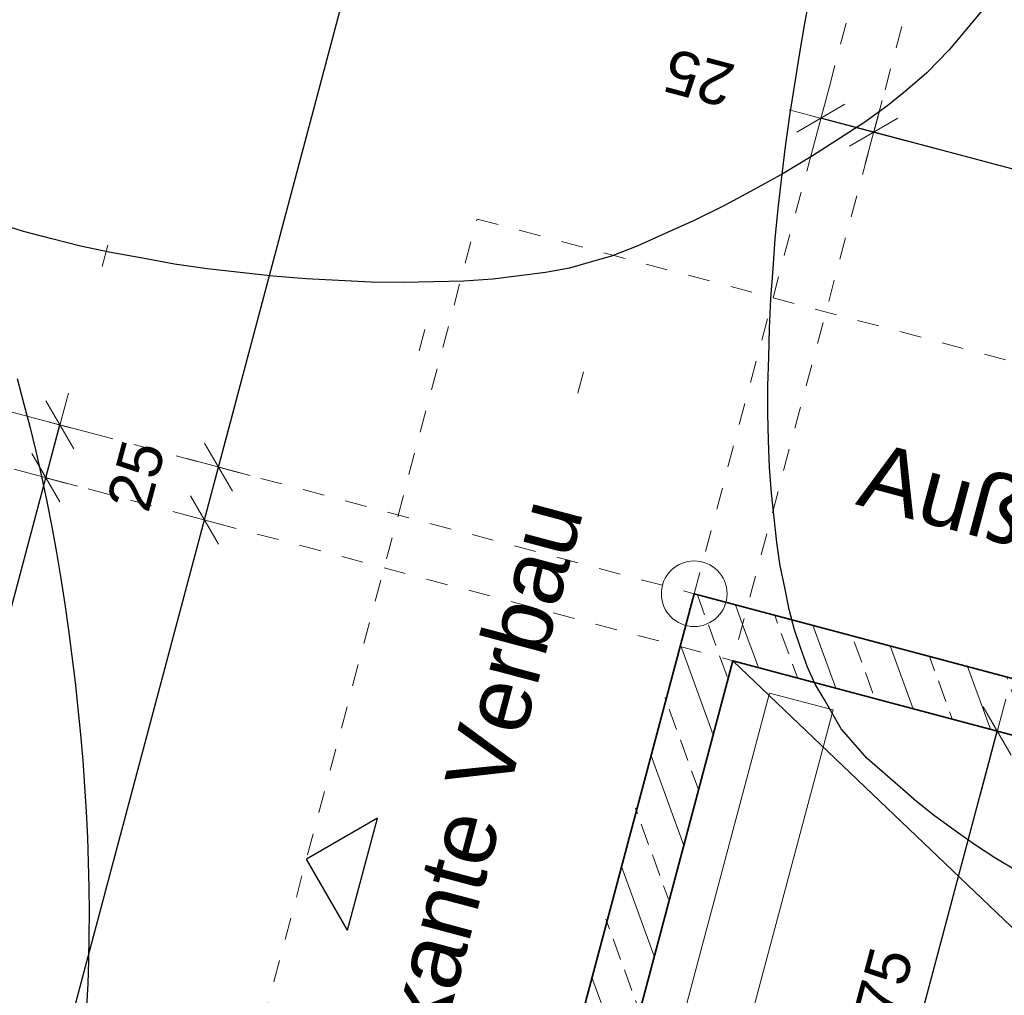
# Model space of a CAD drawing. Header units: metres. Extents: x 4462557 to 4462755, y 5328146 to 5328388.
# Tile 129 of 149: x 4462638.99 to 4462643.49, y 5328324.44 to 5328328.9. Entities that reach past the tile are written whole.
import ezdxf

# ---------------------------------------------------------------- set-up
doc = ezdxf.new("R2010")
doc.units = ezdxf.units.M
doc.header["$PDMODE"] = 65
for name, pattern in [('AUSGEZOGEN', [0]), ('PUNKT2_S9', [0.1, 0, -0.1]), ('VERDECKT2_S2', [0.15000000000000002, 0.1, -0.05])]:
    doc.linetypes.add(name, pattern=pattern)
doc.layers.add('B31_BEWLIN', color=3, linetype='AUSGEZOGEN')
for name, color, linetype, lineweight in [('Maßlinie_Allgemein', 7, 'AUSGEZOGEN', 13), ('Schraffur', 7, 'AUSGEZOGEN', 158), ('Standard', 7, 'AUSGEZOGEN', 13)]:
    doc.layers.add(name, color=color, linetype=linetype, lineweight=lineweight)
doc.styles.add('ARIAL', font='ARIAL.TTF')
doc.dimstyles.new('_DIMSTYLE_10', dxfattribs={"dimtxt": 0.2, "dimasz": 0.3, "dimexe": 0, "dimexo": 1e-06, "dimgap": 0.1, "dimtad": 2, "dimdec": 3, "dimrnd": 0.005, "dimzin": 4, "dimdsep": 46, "dimtxsty": 'ARIAL', "dimblk1": 'ALL_ML_STRICH', "dimblk2": 'ALL_ML_STRICH', "dimsah": 1, "dimcen": 0, "dimse1": 1, "dimse2": 1, "dimclrd": 7, "dimclre": 7, "dimclrt": 7, "dimadec": 0, "dimazin": 0, "dimtfac": 1, "dimtdec": 0, "dimtix": 1, "dimtmove": 2, "dimatfit": 3, "dimfxl": 0, "dimtzin": 0, "dimlwd": 0, "dimlwe": 13, "dimarcsym": 0})
doc.dimstyles.new('_DIMSTYLE_11', dxfattribs={"dimtxt": 0.2, "dimasz": 0.3, "dimexe": 0, "dimexo": 1e-06, "dimgap": 0.1, "dimtad": 2, "dimdec": 1, "dimlfac": 100, "dimrnd": 0.5, "dimzin": 4, "dimdsep": 46, "dimtxsty": 'ARIAL', "dimblk1": 'ALL_ML_STRICH', "dimblk2": 'ALL_ML_STRICH', "dimsah": 1, "dimcen": 0, "dimse1": 1, "dimse2": 1, "dimclrd": 7, "dimclre": 7, "dimclrt": 7, "dimadec": 0, "dimazin": 0, "dimtfac": 1, "dimtdec": 0, "dimtix": 1, "dimtmove": 2, "dimatfit": 3, "dimfxl": 0, "dimtvp": 1.2, "dimtzin": 0, "dimlwd": 0, "dimlwe": 13, "dimarcsym": 0})
doc.dimstyles.new('_DIMSTYLE_13', dxfattribs={"dimtxt": 0.2, "dimasz": 0.3, "dimexe": 0, "dimexo": 0, "dimgap": 0.1, "dimtad": 2, "dimdec": 1, "dimlfac": 100, "dimrnd": 0.5, "dimzin": 4, "dimdsep": 46, "dimtxsty": 'ARIAL', "dimblk1": 'ALL_ML_STRICH', "dimblk2": 'ALL_ML_STRICH', "dimsah": 1, "dimcen": 0, "dimclrd": 7, "dimclre": 7, "dimclrt": 7, "dimadec": 0, "dimazin": 0, "dimtfac": 1, "dimtdec": 0, "dimtix": 1, "dimtmove": 2, "dimatfit": 3, "dimfxl": 0, "dimtvp": 1.2, "dimtzin": 0, "dimlwd": 0, "dimlwe": 13, "dimarcsym": 0})
doc.dimstyles.new('_DIMSTYLE_18', dxfattribs={"dimtxt": 0.2, "dimasz": 0.3, "dimexe": 0, "dimexo": 0, "dimgap": 0.1, "dimtad": 2, "dimrnd": 0.01, "dimzin": 4, "dimdsep": 46, "dimtxsty": 'ARIAL', "dimblk1": 'ALL_ML_STRICH', "dimblk2": 'ALL_ML_STRICH', "dimsah": 1, "dimcen": 0, "dimclrd": 7, "dimclre": 7, "dimclrt": 7, "dimadec": 0, "dimazin": 0, "dimtfac": 1, "dimtdec": 0, "dimtix": 1, "dimtmove": 2, "dimatfit": 3, "dimfxl": 0, "dimtzin": 0, "dimlwd": 0, "dimlwe": 13, "dimarcsym": 0})
doc.dimstyles.new('_DIMSTYLE_19', dxfattribs={"dimtxt": 0.2, "dimasz": 0.3, "dimexe": 0, "dimexo": 0, "dimgap": 0.1, "dimtad": 2, "dimdec": 1, "dimlfac": 100, "dimrnd": 1, "dimzin": 4, "dimdsep": 46, "dimtxsty": 'ARIAL', "dimblk1": 'ALL_ML_STRICH', "dimblk2": 'ALL_ML_STRICH', "dimsah": 1, "dimcen": 0, "dimclrd": 7, "dimclre": 7, "dimclrt": 7, "dimadec": 0, "dimazin": 0, "dimtfac": 1, "dimtdec": 0, "dimtix": 1, "dimtmove": 2, "dimatfit": 3, "dimfxl": 0, "dimtvp": 1.2, "dimtzin": 0, "dimlwd": 0, "dimlwe": 13, "dimarcsym": 0})
doc.dimstyles.new('_DIMSTYLE_3', dxfattribs={"dimtxt": 0.2, "dimasz": 0.3, "dimexe": 0, "dimexo": 0, "dimgap": 0.1, "dimtad": 2, "dimrnd": 0.005, "dimzin": 4, "dimdsep": 46, "dimtxsty": 'ARIAL', "dimblk1": 'ALL_ML_STRICH', "dimblk2": 'ALL_ML_STRICH', "dimsah": 1, "dimcen": 0, "dimclrd": 7, "dimclre": 7, "dimclrt": 7, "dimadec": 0, "dimazin": 0, "dimtfac": 1, "dimtdec": 0, "dimtix": 1, "dimtmove": 2, "dimatfit": 3, "dimfxl": 0, "dimtzin": 0, "dimlwd": 0, "dimlwe": 13, "dimarcsym": 0})
doc.dimstyles.new('_DIMSTYLE_5', dxfattribs={"dimtxt": 0.2, "dimasz": 0.3, "dimexe": 0, "dimexo": 0, "dimgap": 0.1, "dimtad": 2, "dimdec": 3, "dimrnd": 0.005, "dimzin": 4, "dimdsep": 46, "dimtxsty": 'ARIAL', "dimblk1": 'ALL_ML_STRICH', "dimblk2": 'ALL_ML_STRICH', "dimsah": 1, "dimcen": 0, "dimclrd": 7, "dimclre": 7, "dimclrt": 7, "dimadec": 0, "dimazin": 0, "dimtfac": 1, "dimtdec": 0, "dimtix": 1, "dimtmove": 2, "dimatfit": 3, "dimfxl": 0, "dimtzin": 0, "dimlwd": 0, "dimlwe": 13, "dimarcsym": 0})
doc.dimstyles.new('_DIMSTYLE_7', dxfattribs={"dimtxt": 0.2, "dimasz": 0.3, "dimexe": 0, "dimexo": 1e-06, "dimgap": 0.1, "dimtad": 2, "dimrnd": 0.005, "dimzin": 4, "dimdsep": 46, "dimtxsty": 'ARIAL', "dimblk1": 'ALL_ML_STRICH', "dimblk2": 'ALL_ML_STRICH', "dimsah": 1, "dimcen": 0, "dimse1": 1, "dimse2": 1, "dimclrd": 7, "dimclre": 7, "dimclrt": 7, "dimadec": 0, "dimazin": 0, "dimtfac": 1, "dimtdec": 0, "dimtix": 1, "dimtmove": 2, "dimatfit": 3, "dimfxl": 0, "dimtzin": 0, "dimlwd": 0, "dimlwe": 13, "dimarcsym": 0})
doc.dimstyles.new('_DIMSTYLE_9', dxfattribs={"dimtxt": 0.2, "dimasz": 0.3, "dimexe": 0, "dimexo": 1e-06, "dimgap": 0.1, "dimtad": 2, "dimdec": 1, "dimlfac": 100, "dimrnd": 0.5, "dimzin": 4, "dimdsep": 46, "dimtxsty": 'ARIAL', "dimblk1": 'ALL_ML_STRICH', "dimblk2": 'ALL_ML_STRICH', "dimsah": 1, "dimcen": 0, "dimse1": 1, "dimse2": 1, "dimclrd": 7, "dimclre": 7, "dimclrt": 7, "dimadec": 0, "dimazin": 0, "dimtfac": 1, "dimtdec": 0, "dimtix": 1, "dimtmove": 2, "dimatfit": 3, "dimfxl": 0, "dimtvp": 1.2, "dimtzin": 0, "dimlwd": 0, "dimlwe": 13, "dimarcsym": 0})
pattern_1 = [(110, (0, 0), (-0.2819077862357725, -0.1026060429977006), []), (110, (-0.1409538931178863, -0.05130302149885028), (-0.2819077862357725, -0.1026060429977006), [0.1, -0.05])]

# ---------------------------------------------------------------- blocks, each defined once
blk = doc.blocks.new('ALL_ML_STRICH')
at = {"color": 0, "linetype": 'ByBlock', "lineweight": -2}
for p, q in [((0, -0.5), (0, 0.5)), ((-0.3, -0.3), (0.3, 0.3)), ((-1, 0), (0.5, 0))]:
    blk.add_line(p, q, dxfattribs=at)
blk = doc.blocks.new('*D99')
at = {"layer": 'DEFPOINTS', "color": 7, "linetype": 'AUSGEZOGEN', "lineweight": 13}
for p in [(4462642.244938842, 5328325.973740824), (4462632.953378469, 5328303.715284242), (4462636.093899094, 5328302.878845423)]:
    blk.add_point(p, dxfattribs=at)
at = {"layer": 'Maßlinie_Allgemein', "color": 7, "linetype": 'AUSGEZOGEN', "lineweight": -2}
blk.add_line((4462632.953378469, 5328303.715284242), (4462639.104418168, 5328326.810179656), dxfattribs=at)
at = {"layer": 'Maßlinie_Allgemein', "color": 7, "linetype": 'AUSGEZOGEN', "lineweight": 13, "xscale": 0.3, "yscale": 0.3, "zscale": 0.3}
for p, rotation in [((4462639.104418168, 5328326.810179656), 75.08618508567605), ((4462632.953378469, 5328303.715284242), 255.0861850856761)]:
    blk.add_blockref('ALL_ML_STRICH', p, dxfattribs=dict(at, rotation=rotation))
at = {"layer": 'Maßlinie_Allgemein', "color": 7, "linetype": 'AUSGEZOGEN', "lineweight": 13, "insert": (4462635.834033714, 5328315.321973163), "char_height": 0.2, "width": 1, "attachment_point": 5, "rotation": 75.08618508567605, "style": 'ARIAL'}
blk.add_mtext('\\A1;{\\A1;{23.90\\H0.132000;\\S^ ;}}', dxfattribs=at)
blk = doc.blocks.new('*D100')
at = {"layer": 'DEFPOINTS', "color": 7, "linetype": 'AUSGEZOGEN', "lineweight": 13}
for p in [(4462639.104418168, 5328326.810179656), (4462642.067701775, 5328326.279660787), (4462642.244938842, 5328325.973740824)]:
    blk.add_point(p, dxfattribs=at)
at = {"layer": 'Maßlinie_Allgemein', "color": 7, "linetype": 'AUSGEZOGEN', "lineweight": -2}
blk.add_line((4462639.104418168, 5328326.810179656), (4462639.168759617, 5328327.051758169), dxfattribs=at)
at = {"layer": 'Maßlinie_Allgemein', "color": 7, "linetype": 'AUSGEZOGEN', "lineweight": 13, "xscale": 0.3, "yscale": 0.3, "zscale": 0.3}
for p, rotation in [((4462639.168759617, 5328327.051758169), 75.08618508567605), ((4462639.104418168, 5328326.810179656), 255.0861850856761)]:
    blk.add_blockref('ALL_ML_STRICH', p, dxfattribs=dict(at, rotation=rotation))
at = {"layer": 'Maßlinie_Allgemein', "color": 7, "linetype": 'AUSGEZOGEN', "lineweight": 13, "insert": (4462638.792562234, 5328327.012459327), "char_height": 0.2, "width": 0.8, "attachment_point": 5, "rotation": 75.08618508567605, "style": 'ARIAL'}
blk.add_mtext('\\A1;{\\A1;{25\\H0.132000;\\S^ ;}}', dxfattribs=at)
blk = doc.blocks.new('*D130')
at = {"layer": 'DEFPOINTS', "color": 7, "linetype": 'AUSGEZOGEN', "lineweight": 13}
for p in [(4462642.244938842, 5328325.973740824), (4462638.477983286, 5328321.544006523), (4462645.145550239, 5328319.768182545)]:
    blk.add_point(p, dxfattribs=at)
at = {"layer": 'Maßlinie_Allgemein', "color": 7, "linetype": 'AUSGEZOGEN', "lineweight": -2}
blk.add_line((4462638.477983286, 5328321.544006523), (4462639.829153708, 5328326.61715531), dxfattribs=at)
at = {"layer": 'Maßlinie_Allgemein', "color": 7, "linetype": 'AUSGEZOGEN', "lineweight": 13, "xscale": 0.3, "yscale": 0.3, "zscale": 0.3}
for p, rotation in [((4462639.829153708, 5328326.61715531), 75.08618508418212), ((4462638.477983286, 5328321.544006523), 255.0861850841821)]:
    blk.add_blockref('ALL_ML_STRICH', p, dxfattribs=dict(at, rotation=rotation))
at = {"layer": 'Maßlinie_Allgemein', "color": 7, "linetype": 'AUSGEZOGEN', "lineweight": 13, "insert": (4462638.960535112, 5328324.146167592), "char_height": 0.2, "width": 0.8, "attachment_point": 5, "rotation": 75.08618508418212, "style": 'ARIAL'}
blk.add_mtext('\\A1;{\\A1;{5.25\\H0.132000;\\S^ ;}}', dxfattribs=at)
blk = doc.blocks.new('*D131')
at = {"layer": 'DEFPOINTS', "color": 7, "linetype": 'AUSGEZOGEN', "lineweight": 13}
for p in [(4462639.829153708, 5328326.61715531), (4462642.067701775, 5328326.279660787), (4462642.244938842, 5328325.973740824)]:
    blk.add_point(p, dxfattribs=at)
at = {"layer": 'Maßlinie_Allgemein', "color": 7, "linetype": 'AUSGEZOGEN', "lineweight": -2}
blk.add_line((4462639.829153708, 5328326.61715531), (4462639.893495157, 5328326.858733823), dxfattribs=at)
at = {"layer": 'Maßlinie_Allgemein', "color": 7, "linetype": 'AUSGEZOGEN', "lineweight": 13, "xscale": 0.3, "yscale": 0.3, "zscale": 0.3}
for p, rotation in [((4462639.893495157, 5328326.858733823), 75.08618508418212), ((4462639.829153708, 5328326.61715531), 255.0861850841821)]:
    blk.add_blockref('ALL_ML_STRICH', p, dxfattribs=dict(at, rotation=rotation))
at = {"layer": 'Maßlinie_Allgemein', "color": 7, "linetype": 'AUSGEZOGEN', "lineweight": 13, "insert": (4462639.517297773, 5328326.819434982), "char_height": 0.2, "width": 0.8, "attachment_point": 5, "rotation": 75.08618508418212, "style": 'ARIAL'}
blk.add_mtext('\\A1;{\\A1;{25\\H0.132000;\\S^ ;}}', dxfattribs=at)
blk = doc.blocks.new('*D132')
at = {"layer": 'DEFPOINTS', "color": 7, "linetype": 'AUSGEZOGEN', "lineweight": 13}
for p in [(4462644.465819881, 5328335.28371369), (4462639.893495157, 5328326.858733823), (4462642.067701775, 5328326.279660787)]:
    blk.add_point(p, dxfattribs=at)
at = {"layer": 'Maßlinie_Allgemein', "color": 7, "linetype": 'AUSGEZOGEN', "lineweight": -2}
blk.add_line((4462639.893495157, 5328326.858733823), (4462642.291613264, 5328335.862786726), dxfattribs=at)
at = {"layer": 'Maßlinie_Allgemein', "color": 7, "linetype": 'AUSGEZOGEN', "lineweight": 13, "xscale": 0.3, "yscale": 0.3, "zscale": 0.3}
for p, rotation in [((4462642.291613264, 5328335.862786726), 75.08618508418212), ((4462639.893495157, 5328326.858733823), 255.0861850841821)]:
    blk.add_blockref('ALL_ML_STRICH', p, dxfattribs=dict(at, rotation=rotation))
at = {"layer": 'Maßlinie_Allgemein', "color": 7, "linetype": 'AUSGEZOGEN', "lineweight": 13, "insert": (4462640.899845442, 5328331.428095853), "char_height": 0.2, "width": 0.8, "attachment_point": 5, "rotation": 75.08618508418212, "style": 'ARIAL'}
blk.add_mtext('\\A1;{\\A1;{9.32\\H0.132000;\\S^ ;}}', dxfattribs=at)
blk = doc.blocks.new('*D149')
at = {"layer": 'DEFPOINTS', "color": 7, "linetype": 'AUSGEZOGEN', "lineweight": 13}
for p in [(4462642.067701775, 5328326.279660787), (4462635.651605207, 5328316.760275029), (4462639.275282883, 5328315.795153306)]:
    blk.add_point(p, dxfattribs=at)
at = {"layer": 'Maßlinie_Allgemein', "color": 7, "linetype": 'AUSGEZOGEN', "lineweight": -2}
blk.add_line((4462635.651605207, 5328316.760275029), (4462638.444024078, 5328327.244782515), dxfattribs=at)
at = {"layer": 'Maßlinie_Allgemein', "color": 7, "linetype": 'AUSGEZOGEN', "lineweight": 13, "xscale": 0.3, "yscale": 0.3, "zscale": 0.3}
for p, rotation in [((4462638.444024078, 5328327.244782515), 75.08618508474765), ((4462635.651605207, 5328316.760275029), 255.0861850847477)]:
    blk.add_blockref('ALL_ML_STRICH', p, dxfattribs=dict(at, rotation=rotation))
at = {"layer": 'Maßlinie_Allgemein', "color": 7, "linetype": 'AUSGEZOGEN', "lineweight": 13, "insert": (4462636.852800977, 5328322.060680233), "char_height": 0.2, "width": 1, "attachment_point": 5, "rotation": 75.08618508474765, "style": 'ARIAL'}
blk.add_mtext('\\A1;{\\A1;{10.85\\H0.132000;\\S^ ;}}', dxfattribs=at)
blk = doc.blocks.new('*D158')
at = {"layer": 'DEFPOINTS', "color": 7, "linetype": 'AUSGEZOGEN', "lineweight": 13}
for p in [(4462642.067701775, 5328326.279660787), (4462634.926869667, 5328316.953299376), (4462638.308968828, 5328316.052519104)]:
    blk.add_point(p, dxfattribs=at)
at = {"layer": 'Maßlinie_Allgemein', "color": 7, "linetype": 'AUSGEZOGEN', "lineweight": -2}
blk.add_line((4462634.926869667, 5328316.953299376), (4462637.719288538, 5328327.437806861), dxfattribs=at)
at = {"layer": 'Maßlinie_Allgemein', "color": 7, "linetype": 'AUSGEZOGEN', "lineweight": 13, "xscale": 0.3, "yscale": 0.3, "zscale": 0.3}
for p, rotation in [((4462637.719288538, 5328327.437806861), 75.08618508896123), ((4462634.926869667, 5328316.953299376), 255.0861850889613)]:
    blk.add_blockref('ALL_ML_STRICH', p, dxfattribs=dict(at, rotation=rotation))
at = {"layer": 'Maßlinie_Allgemein', "color": 7, "linetype": 'AUSGEZOGEN', "lineweight": 13, "insert": (4462636.128065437, 5328322.25370458), "char_height": 0.2, "width": 1, "attachment_point": 5, "rotation": 75.08618508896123, "style": 'ARIAL'}
blk.add_mtext('\\A1;{\\A1;{10.85\\H0.132000;\\S^ ;}}', dxfattribs=at)
blk = doc.blocks.new('*D160')
at = {"layer": 'DEFPOINTS', "color": 7, "linetype": 'AUSGEZOGEN', "lineweight": 13}
for p in [(4462642.067701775, 5328326.279660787), (4462629.534361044, 5328312.248479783), (4462632.674879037, 5328311.412041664)]:
    blk.add_point(p, dxfattribs=at)
at = {"layer": 'Maßlinie_Allgemein', "color": 7, "linetype": 'AUSGEZOGEN', "lineweight": -2}
blk.add_line((4462632.674879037, 5328311.412041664), (4462636.994552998, 5328327.630831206), dxfattribs=at)
at = {"layer": 'Maßlinie_Allgemein', "color": 7, "linetype": 'AUSGEZOGEN', "lineweight": 13, "xscale": 0.3, "yscale": 0.3, "zscale": 0.3}
for p, rotation in [((4462636.994552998, 5328327.630831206), 75.08618508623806), ((4462632.674879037, 5328311.412041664), 255.0861850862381)]:
    blk.add_blockref('ALL_ML_STRICH', p, dxfattribs=dict(at, rotation=rotation))
at = {"layer": 'Maßlinie_Allgemein', "color": 7, "linetype": 'AUSGEZOGEN', "lineweight": 13, "insert": (4462634.645144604, 5328319.600021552), "char_height": 0.2, "width": 1.2, "attachment_point": 5, "rotation": 75.08618508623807, "style": 'ARIAL'}
blk.add_mtext('\\A1;{\\A1;{16.78\\H0.132000;\\S5^ ;}}', dxfattribs=at)
blk = doc.blocks.new('*D169')
at = {"layer": 'DEFPOINTS', "color": 7, "linetype": 'AUSGEZOGEN', "lineweight": 13}
for p in [(4462650.158912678, 5328329.557683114), (4462642.067701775, 5328326.279660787), (4462649.06510806, 5328325.450848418)]:
    blk.add_point(p, dxfattribs=at)
at = {"layer": 'Maßlinie_Allgemein', "color": 7, "linetype": 'AUSGEZOGEN', "lineweight": -2}
for p, q in [((4462643.418872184, 5328331.352809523), (4462643.418872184, 5328331.352809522)), ((4462650.158912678, 5328329.557683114), (4462643.418872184, 5328331.352809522)), ((4462650.158912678, 5328329.557683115), (4462650.158912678, 5328329.557683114))]:
    blk.add_line(p, q, dxfattribs=at)
at = {"layer": 'Maßlinie_Allgemein', "color": 7, "linetype": 'AUSGEZOGEN', "lineweight": 13, "yscale": 0.3, "zscale": 0.3}
for p, xscale, rotation in [((4462643.418872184, 5328331.352809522), 0.3, 165.0861850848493), ((4462650.158912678, 5328329.557683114), 0.3000000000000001, 345.0861850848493)]:
    blk.add_blockref('ALL_ML_STRICH', p, dxfattribs=dict(at, xscale=xscale, rotation=rotation))
at = {"layer": 'Maßlinie_Allgemein', "color": 7, "linetype": 'AUSGEZOGEN', "lineweight": 13, "insert": (4462646.147019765, 5328330.629730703), "char_height": 0.2, "width": 1, "attachment_point": 5, "rotation": 165.08618508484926, "style": 'ARIAL'}
blk.add_mtext('\\A1;{\\A1;{6.97\\H0.132000;\\S5^ ;}}', dxfattribs=at)
blk = doc.blocks.new('*D170')
at = {"layer": 'DEFPOINTS', "color": 7, "linetype": 'AUSGEZOGEN', "lineweight": 13}
for p in [(4462659.556078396, 5328327.831009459), (4462642.067701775, 5328326.279660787), (4462658.011883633, 5328322.033125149)]:
    blk.add_point(p, dxfattribs=at)
at = {"layer": 'Maßlinie_Allgemein', "color": 7, "linetype": 'AUSGEZOGEN', "lineweight": -2}
for p, q in [((4462643.611896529, 5328332.077545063), (4462643.611896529, 5328332.077545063)), ((4462659.556078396, 5328327.831009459), (4462643.611896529, 5328332.077545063)), ((4462659.556078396, 5328327.831009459), (4462659.556078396, 5328327.831009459))]:
    blk.add_line(p, q, dxfattribs=at)
at = {"layer": 'Maßlinie_Allgemein', "color": 7, "linetype": 'AUSGEZOGEN', "lineweight": 13, "xscale": 0.3, "yscale": 0.3, "zscale": 0.3}
for p, rotation in [((4462643.611896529, 5328332.077545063), 165.0861850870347), ((4462659.556078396, 5328327.831009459), 345.0861850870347)]:
    blk.add_blockref('ALL_ML_STRICH', p, dxfattribs=dict(at, rotation=rotation))
at = {"layer": 'Maßlinie_Allgemein', "color": 7, "linetype": 'AUSGEZOGEN', "lineweight": 13, "insert": (4462650.915300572, 5328330.135903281), "char_height": 0.2, "width": 1, "attachment_point": 5, "rotation": 165.08618508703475, "style": 'ARIAL'}
blk.add_mtext('\\A1;{\\A1;{16.50\\H0.132000;\\S^ ;}}', dxfattribs=at)
blk = doc.blocks.new('*D175')
at = {"layer": 'DEFPOINTS', "color": 7, "linetype": 'AUSGEZOGEN', "lineweight": 13}
for p in [(4462649.96588833, 5328328.832947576), (4462642.067701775, 5328326.279660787), (4462648.807742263, 5328324.484534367)]:
    blk.add_point(p, dxfattribs=at)
at = {"layer": 'Maßlinie_Allgemein', "color": 7, "linetype": 'AUSGEZOGEN', "lineweight": -2}
for p, q in [((4462643.225847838, 5328330.628073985), (4462643.225847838, 5328330.628073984)), ((4462649.96588833, 5328328.832947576), (4462643.225847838, 5328330.628073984)), ((4462649.96588833, 5328328.832947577), (4462649.96588833, 5328328.832947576))]:
    blk.add_line(p, q, dxfattribs=at)
at = {"layer": 'Maßlinie_Allgemein', "color": 7, "linetype": 'AUSGEZOGEN', "lineweight": 13, "yscale": 0.3, "zscale": 0.3}
for p, xscale, rotation in [((4462643.225847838, 5328330.628073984), 0.2999999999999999, 165.0861850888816), ((4462649.96588833, 5328328.832947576), 0.3, 345.0861850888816)]:
    blk.add_blockref('ALL_ML_STRICH', p, dxfattribs=dict(at, xscale=xscale, rotation=rotation))
at = {"layer": 'Maßlinie_Allgemein', "color": 7, "linetype": 'AUSGEZOGEN', "lineweight": 13, "insert": (4462645.953995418, 5328329.904995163), "char_height": 0.2, "width": 1, "attachment_point": 5, "rotation": 165.08618508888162, "style": 'ARIAL'}
blk.add_mtext('\\A1;{\\A1;{6.97\\H0.132000;\\S5^ ;}}', dxfattribs=at)
blk = doc.blocks.new('*D179')
at = {"layer": 'DEFPOINTS', "color": 7, "linetype": 'AUSGEZOGEN', "lineweight": 13}
for p in [(4462648.10597227, 5328328.552168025), (4462642.244938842, 5328325.973740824), (4462647.0765091, 5328324.686911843)]:
    blk.add_point(p, dxfattribs=at)
at = {"layer": 'Maßlinie_Allgemein', "color": 7, "linetype": 'AUSGEZOGEN', "lineweight": -2}
for p, q in [((4462643.274402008, 5328329.838996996), (4462643.274402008, 5328329.838996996)), ((4462648.10597227, 5328328.552168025), (4462643.274402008, 5328329.838996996)), ((4462648.10597227, 5328328.552168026), (4462648.10597227, 5328328.552168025))]:
    blk.add_line(p, q, dxfattribs=at)
at = {"layer": 'Maßlinie_Allgemein', "color": 7, "linetype": 'AUSGEZOGEN', "lineweight": 13, "xscale": 0.3, "yscale": 0.3, "zscale": 0.3}
for p, rotation in [((4462643.274402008, 5328329.838996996), 165.0861850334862), ((4462648.10597227, 5328328.552168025), 345.0861850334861)]:
    blk.add_blockref('ALL_ML_STRICH', p, dxfattribs=dict(at, rotation=rotation))
at = {"layer": 'Maßlinie_Allgemein', "color": 7, "linetype": 'AUSGEZOGEN', "lineweight": 13, "insert": (4462645.164219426, 5328329.339197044), "char_height": 0.2, "width": 0.8, "attachment_point": 5, "rotation": 165.08618503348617, "style": 'ARIAL'}
blk.add_mtext('\\A1;{\\A1;{5.00\\H0.132000;\\S^ ;}}', dxfattribs=at)
blk = doc.blocks.new('*D180')
at = {"layer": 'DEFPOINTS', "color": 7, "linetype": 'AUSGEZOGEN', "lineweight": 13}
for p in [(4462643.274402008, 5328329.838996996), (4462642.067701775, 5328326.279660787), (4462642.244938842, 5328325.973740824)]:
    blk.add_point(p, dxfattribs=at)
at = {"layer": 'Maßlinie_Allgemein', "color": 7, "linetype": 'AUSGEZOGEN', "lineweight": -2}
for p, q in [((4462643.032823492, 5328329.903338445), (4462643.032823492, 5328329.903338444)), ((4462643.274402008, 5328329.838996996), (4462643.032823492, 5328329.903338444)), ((4462643.274402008, 5328329.838996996), (4462643.274402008, 5328329.838996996))]:
    blk.add_line(p, q, dxfattribs=at)
at = {"layer": 'Maßlinie_Allgemein', "color": 7, "linetype": 'AUSGEZOGEN', "lineweight": 13, "xscale": 0.3, "yscale": 0.3, "zscale": 0.3}
for p, rotation in [((4462643.032823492, 5328329.903338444), 165.0861850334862), ((4462643.274402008, 5328329.838996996), 345.0861850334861)]:
    blk.add_blockref('ALL_ML_STRICH', p, dxfattribs=dict(at, rotation=rotation))
at = {"layer": 'Maßlinie_Allgemein', "color": 7, "linetype": 'AUSGEZOGEN', "lineweight": 13, "insert": (4462642.472788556, 5328330.067128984), "char_height": 0.2, "width": 0.8, "attachment_point": 5, "rotation": 165.08618503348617, "style": 'ARIAL'}
blk.add_mtext('\\A1;{\\A1;{25\\H0.132000;\\S^ ;}}', dxfattribs=at)
blk = doc.blocks.new('*D186')
at = {"layer": 'DEFPOINTS', "color": 7, "linetype": 'AUSGEZOGEN', "lineweight": 13}
for p in [(4462647.333159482, 5328327.981851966), (4462642.244938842, 5328325.973740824), (4462645.145550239, 5328319.768182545)]:
    blk.add_point(p, dxfattribs=at)
at = {"layer": 'Maßlinie_Allgemein', "color": 7, "linetype": 'AUSGEZOGEN', "lineweight": -2}
for p, q in [((4462643.081377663, 5328329.114261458), (4462643.081377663, 5328329.114261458)), ((4462647.333159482, 5328327.981851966), (4462643.081377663, 5328329.114261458)), ((4462647.333159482, 5328327.981851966), (4462647.333159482, 5328327.981851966))]:
    blk.add_line(p, q, dxfattribs=at)
at = {"layer": 'Maßlinie_Allgemein', "color": 7, "linetype": 'AUSGEZOGEN', "lineweight": 13, "xscale": 0.3, "yscale": 0.3, "zscale": 0.3}
for p, rotation in [((4462643.081377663, 5328329.114261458), 165.0861850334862), ((4462647.333159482, 5328327.981851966), 345.0861850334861)]:
    blk.add_blockref('ALL_ML_STRICH', p, dxfattribs=dict(at, rotation=rotation))
at = {"layer": 'Maßlinie_Allgemein', "color": 7, "linetype": 'AUSGEZOGEN', "lineweight": 13, "insert": (4462644.681300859, 5328328.691671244), "char_height": 0.2, "width": 0.8, "attachment_point": 5, "rotation": 165.08618503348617, "style": 'ARIAL'}
blk.add_mtext('\\A1;{\\A1;{4.40\\H0.132000;\\S^ ;}}', dxfattribs=at)
blk = doc.blocks.new('*D187')
at = {"layer": 'DEFPOINTS', "color": 7, "linetype": 'AUSGEZOGEN', "lineweight": 13}
for p in [(4462643.081377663, 5328329.114261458), (4462642.067701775, 5328326.279660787), (4462642.244938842, 5328325.973740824)]:
    blk.add_point(p, dxfattribs=at)
at = {"layer": 'Maßlinie_Allgemein', "color": 7, "linetype": 'AUSGEZOGEN', "lineweight": -2}
for p, q in [((4462642.839799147, 5328329.178602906), (4462642.839799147, 5328329.178602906)), ((4462643.081377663, 5328329.114261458), (4462642.839799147, 5328329.178602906)), ((4462643.081377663, 5328329.114261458), (4462643.081377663, 5328329.114261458))]:
    blk.add_line(p, q, dxfattribs=at)
at = {"layer": 'Maßlinie_Allgemein', "color": 7, "linetype": 'AUSGEZOGEN', "lineweight": 13, "xscale": 0.3, "yscale": 0.3, "zscale": 0.3}
for p, rotation in [((4462642.839799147, 5328329.178602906), 165.0861850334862), ((4462643.081377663, 5328329.114261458), 345.0861850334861)]:
    blk.add_blockref('ALL_ML_STRICH', p, dxfattribs=dict(at, rotation=rotation))
at = {"layer": 'Maßlinie_Allgemein', "color": 7, "linetype": 'AUSGEZOGEN', "lineweight": 13, "insert": (4462642.27516546, 5328329.336227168), "char_height": 0.2, "width": 0.8, "attachment_point": 5, "rotation": 165.08618503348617, "style": 'ARIAL'}
blk.add_mtext('\\A1;{\\A1;{25\\H0.132000;\\S^ ;}}', dxfattribs=at)
blk = doc.blocks.new('*D230')
at = {"layer": 'DEFPOINTS', "color": 7, "linetype": 'AUSGEZOGEN', "lineweight": 13}
for p in [(4462658.349378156, 5328324.271673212), (4462657.705963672, 5328321.855888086), (4462640.925466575, 5328301.592005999)]:
    blk.add_point(p, dxfattribs=at)
at = {"layer": 'Maßlinie_Allgemein', "color": 7, "linetype": 'AUSGEZOGEN', "lineweight": -2}
for p, q in [((4462647.719923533, 5328327.10269696), (4462647.719923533, 5328327.10269696)), ((4462658.349378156, 5328324.271673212), (4462647.719923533, 5328327.10269696)), ((4462658.349378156, 5328324.271673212), (4462658.349378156, 5328324.271673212))]:
    blk.add_line(p, q, dxfattribs=at)
at = {"layer": 'Maßlinie_Allgemein', "color": 7, "linetype": 'AUSGEZOGEN', "lineweight": 13, "yscale": 0.3, "zscale": 0.3}
for p, xscale, rotation in [((4462647.719923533, 5328327.10269696), 0.3, 165.0861850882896), ((4462658.349378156, 5328324.271673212), 0.2999999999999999, 345.0861850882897)]:
    blk.add_blockref('ALL_ML_STRICH', p, dxfattribs=dict(at, xscale=xscale, rotation=rotation))
at = {"layer": 'Maßlinie_Allgemein', "color": 7, "linetype": 'AUSGEZOGEN', "lineweight": 13, "insert": (4462652.365963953, 5328325.868811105), "char_height": 0.2, "width": 1, "attachment_point": 5, "rotation": 165.08618508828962, "style": 'ARIAL'}
blk.add_mtext('\\A1;{\\A1;{11.00\\H0.132000;\\S^ ;}}', dxfattribs=at)
blk = doc.blocks.new('*D231')
at = {"layer": 'DEFPOINTS', "color": 7, "linetype": 'AUSGEZOGEN', "lineweight": 13}
for p in [(4462647.719923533, 5328327.10269696), (4462640.925466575, 5328301.592005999), (4462640.619546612, 5328301.414768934)]:
    blk.add_point(p, dxfattribs=at)
at = {"layer": 'Maßlinie_Allgemein', "color": 7, "linetype": 'AUSGEZOGEN', "lineweight": -2}
for p, q in [((4462647.47834502, 5328327.167038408), (4462647.47834502, 5328327.167038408)), ((4462647.719923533, 5328327.10269696), (4462647.47834502, 5328327.167038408)), ((4462647.719923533, 5328327.10269696), (4462647.719923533, 5328327.10269696))]:
    blk.add_line(p, q, dxfattribs=at)
at = {"layer": 'Maßlinie_Allgemein', "color": 7, "linetype": 'AUSGEZOGEN', "lineweight": 13, "yscale": 0.3, "zscale": 0.3}
for p, xscale, rotation in [((4462647.47834502, 5328327.167038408), 0.3, 165.0861850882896), ((4462647.719923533, 5328327.10269696), 0.2999999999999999, 345.0861850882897)]:
    blk.add_blockref('ALL_ML_STRICH', p, dxfattribs=dict(at, xscale=xscale, rotation=rotation))
at = {"layer": 'Maßlinie_Allgemein', "color": 7, "linetype": 'AUSGEZOGEN', "lineweight": 13, "insert": (4462647.358583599, 5328327.357693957), "char_height": 0.2, "width": 0.8, "attachment_point": 5, "rotation": 165.08618508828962, "style": 'ARIAL'}
blk.add_mtext('\\A1;{\\A1;{25\\H0.132000;\\S^ ;}}', dxfattribs=at)
blk = doc.blocks.new('*D232')
at = {"layer": 'DEFPOINTS', "color": 7, "linetype": 'AUSGEZOGEN', "lineweight": 13}
for p in [(4462647.47834502, 5328327.167038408), (4462642.244938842, 5328325.973740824), (4462640.619546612, 5328301.414768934)]:
    blk.add_point(p, dxfattribs=at)
at = {"layer": 'Maßlinie_Allgemein', "color": 7, "linetype": 'AUSGEZOGEN', "lineweight": -2}
for p, q in [((4462642.888353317, 5328328.389525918), (4462642.888353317, 5328328.389525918)), ((4462647.47834502, 5328327.167038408), (4462642.888353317, 5328328.389525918)), ((4462647.47834502, 5328327.167038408), (4462647.47834502, 5328327.167038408))]:
    blk.add_line(p, q, dxfattribs=at)
at = {"layer": 'Maßlinie_Allgemein', "color": 7, "linetype": 'AUSGEZOGEN', "lineweight": 13, "yscale": 0.3, "zscale": 0.3}
for p, xscale, rotation in [((4462642.888353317, 5328328.389525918), 0.3, 165.0861850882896), ((4462647.47834502, 5328327.167038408), 0.2999999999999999, 345.0861850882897)]:
    blk.add_blockref('ALL_ML_STRICH', p, dxfattribs=dict(at, xscale=xscale, rotation=rotation))
at = {"layer": 'Maßlinie_Allgemein', "color": 7, "linetype": 'AUSGEZOGEN', "lineweight": 13, "insert": (4462644.656326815, 5328327.922177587), "char_height": 0.2, "width": 0.8, "attachment_point": 5, "rotation": 165.08618508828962, "style": 'ARIAL'}
blk.add_mtext('\\A1;{\\A1;{4.75\\H0.132000;\\S^ ;}}', dxfattribs=at)
blk = doc.blocks.new('*D233')
at = {"layer": 'DEFPOINTS', "color": 7, "linetype": 'AUSGEZOGEN', "lineweight": 13}
for p in [(4462642.888353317, 5328328.389525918), (4462642.067701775, 5328326.279660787), (4462642.244938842, 5328325.973740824)]:
    blk.add_point(p, dxfattribs=at)
at = {"layer": 'Maßlinie_Allgemein', "color": 7, "linetype": 'AUSGEZOGEN', "lineweight": -2}
for p, q in [((4462642.646774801, 5328328.453867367), (4462642.646774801, 5328328.453867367)), ((4462642.888353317, 5328328.389525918), (4462642.646774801, 5328328.453867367)), ((4462642.888353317, 5328328.389525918), (4462642.888353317, 5328328.389525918))]:
    blk.add_line(p, q, dxfattribs=at)
at = {"layer": 'Maßlinie_Allgemein', "color": 7, "linetype": 'AUSGEZOGEN', "lineweight": 13, "yscale": 0.3, "zscale": 0.3}
for p, xscale, rotation in [((4462642.646774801, 5328328.453867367), 0.3, 165.0861850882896), ((4462642.888353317, 5328328.389525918), 0.2999999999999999, 345.0861850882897)]:
    blk.add_blockref('ALL_ML_STRICH', p, dxfattribs=dict(at, xscale=xscale, rotation=rotation))
at = {"layer": 'Maßlinie_Allgemein', "color": 7, "linetype": 'AUSGEZOGEN', "lineweight": 13, "insert": (4462642.089493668, 5328328.63909776), "char_height": 0.2, "width": 0.8, "attachment_point": 5, "rotation": 165.08618508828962, "style": 'ARIAL'}
blk.add_mtext('\\A1;{\\A1;{25\\H0.132000;\\S^ ;}}', dxfattribs=at)
blk = doc.blocks.new('*D351')
at = {"layer": 'DEFPOINTS', "color": 7, "linetype": 'AUSGEZOGEN', "lineweight": 13}
for p in [(4462642.244938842, 5328325.973740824), (4462641.537182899, 5328323.316377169), (4462642.745075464, 5328322.994669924)]:
    blk.add_point(p, dxfattribs=at)
at = {"layer": 'Maßlinie_Allgemein', "color": 7, "linetype": 'AUSGEZOGEN', "lineweight": -2}
blk.add_line((4462642.745075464, 5328322.994669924), (4462643.452831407, 5328325.652033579), dxfattribs=at)
at = {"layer": 'Maßlinie_Allgemein', "color": 7, "linetype": 'AUSGEZOGEN', "lineweight": 13, "xscale": 0.3, "yscale": 0.3, "zscale": 0.3}
for p, rotation in [((4462643.452831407, 5328325.652033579), 75.0861849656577), ((4462642.745075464, 5328322.994669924), 255.0861849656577)]:
    blk.add_blockref('ALL_ML_STRICH', p, dxfattribs=dict(at, rotation=rotation))
at = {"layer": 'Maßlinie_Allgemein', "color": 7, "linetype": 'AUSGEZOGEN', "lineweight": 13, "insert": (4462642.905920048, 5328324.388938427), "char_height": 0.2, "width": 0.8, "attachment_point": 5, "rotation": 75.08618496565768, "style": 'ARIAL'}
blk.add_mtext('\\A1;{\\A1;{2.75\\H0.132000;\\S^ ;}}', dxfattribs=at)

msp = doc.modelspace()

# ---------------------------------------------------------------- hatches: boundary and pattern name
at = {"layer": 'Schraffur', "linetype": 'AUSGEZOGEN', "lineweight": 18}
h = msp.add_hatch(dxfattribs=at)
h.set_pattern_fill('SCHRAFFUR_7', scale=0.09999999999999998, angle=65, style=0, pattern_type=2)
h.set_pattern_definition(pattern_1)
h.paths.add_polyline_path([(4462642.309280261, 5328326.215319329), (4462642.067701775, 5328326.279660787), (4462639.236678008, 5328315.6502062), (4462639.478256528, 5328315.585864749), (4462642.244938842, 5328325.973740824)], flags=0)
h = msp.add_hatch(dxfattribs=at)
h.set_pattern_fill('SCHRAFFUR_7', scale=0.09999999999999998, angle=65, style=0, pattern_type=2)
h.set_pattern_definition(pattern_1)
h.paths.add_polyline_path([(4462648.95268937, 5328324.445929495), (4462642.309280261, 5328326.215319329), (4462642.244938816, 5328325.973740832), (4462648.888347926, 5328324.204350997)], flags=0)

# ---------------------------------------------------------------- linework, layer by layer
at = {"layer": 'B31_BEWLIN', "color": 250, "linetype": 'AUSGEZOGEN'}
for points in [[(4462643.436573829, 5328329.011554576), (4462643.33473855, 5328328.888857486), (4462643.232903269, 5328328.766160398), (4462643.131003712, 5328328.661267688), (4462643.033719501, 5328328.5780749), (4462642.953441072, 5328328.511786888), (4462642.847786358, 5328328.435806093), (4462642.727757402, 5328328.358650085), (4462642.609133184, 5328328.281330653), (4462642.47675538, 5328328.202051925), (4462642.341437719, 5328328.128098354), (4462642.206120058, 5328328.054144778), (4462642.067862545, 5328327.985516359), (4462641.938720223, 5328327.927929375), (4462641.809577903, 5328327.870342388), (4462641.689550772, 5328327.823796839), (4462641.591718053, 5328327.795273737), (4462641.497325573, 5328327.768565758), (4462641.38883199, 5328327.747729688), (4462641.268186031, 5328327.732578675), (4462641.147540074, 5328327.717427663), (4462641.015525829, 5328327.708582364), (4462640.876357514, 5328327.7055525), (4462640.737189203, 5328327.702522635), (4462640.59148747, 5328327.70452412), (4462640.442845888, 5328327.711850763), (4462640.294204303, 5328327.719177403), (4462640.143243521, 5328327.731045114), (4462639.992936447, 5328327.74853178), (4462639.841845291, 5328327.765397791), (4462639.692028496, 5328327.787098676), (4462639.546295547, 5328327.81330758), (4462639.401967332, 5328327.839353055), (4462639.262343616, 5328327.869122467), (4462639.132422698, 5328327.902746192), (4462639.002501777, 5328327.936369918), (4462638.880878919, 5328327.974011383)], [(4462643.543563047, 5328325.010869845), (4462643.441118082, 5328325.072619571), (4462643.344618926, 5328325.136525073), (4462643.254522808, 5328325.20039752), (4462643.16583143, 5328325.26410654), (4462643.083706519, 5328325.329187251), (4462643.008768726, 5328325.394855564), (4462642.858272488, 5328325.526976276), (4462642.740118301, 5328325.661741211), (4462642.661121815, 5328325.797695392), (4462642.620138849, 5328325.866482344), (4462642.58571079, 5328325.94381092), (4462642.555072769, 5328326.029241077), (4462642.525839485, 5328326.114507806), (4462642.501800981, 5328326.20771269), (4462642.481389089, 5328326.307614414), (4462642.460977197, 5328326.40751614), (4462642.445596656, 5328326.513951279), (4462642.433058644, 5328326.626462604), (4462642.420520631, 5328326.738973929), (4462642.412229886, 5328326.857398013), (4462642.408022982, 5328326.980330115), (4462642.403816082, 5328327.10326222), (4462642.403693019, 5328327.230702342), (4462642.408274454, 5328327.361866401), (4462642.411451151, 5328327.493193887), (4462642.417927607, 5328327.628408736), (4462642.428161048, 5328327.765322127), (4462642.438394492, 5328327.902235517), (4462642.451764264, 5328328.041631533), (4462642.468270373, 5328328.183510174), (4462642.485397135, 5328328.324604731), (4462642.505496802, 5328328.466777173), (4462642.52778529, 5328328.609406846), (4462642.550073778, 5328328.752036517), (4462642.575335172, 5328328.895744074), (4462642.602621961, 5328329.038504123)], [(4462638.973742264, 5328327.26322073), (4462639.002222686, 5328327.153125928), (4462639.031487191, 5328327.04365178), (4462639.058236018, 5328326.930910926), (4462639.084037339, 5328326.816144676), (4462639.109218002, 5328326.702162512), (4462639.132667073, 5328326.585534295), (4462639.15314324, 5328326.467828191), (4462639.173619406, 5328326.350122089), (4462639.191906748, 5328326.231958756), (4462639.208005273, 5328326.113338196), (4462639.224103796, 5328325.994717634), (4462639.238634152, 5328325.87485576), (4462639.250355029, 5328325.755320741), (4462639.262859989, 5328325.636406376), (4462639.273960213, 5328325.517655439), (4462639.281630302, 5328325.400015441), (4462639.289300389, 5328325.282375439), (4462639.294945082, 5328325.165682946), (4462639.298727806, 5328325.051342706), (4462639.301726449, 5328324.936381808), (4462639.302863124, 5328324.823773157), (4462639.300733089, 5328324.713680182), (4462639.300007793, 5328324.60342378), (4462639.296015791, 5328324.495683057), (4462639.290325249, 5328324.39169932)]]:
    msp.add_lwpolyline(points, dxfattribs=at)
at = {"layer": 'Standard', "color": 7, "linetype": 'VERDECKT2_S2', "lineweight": 18}
for p, q in [((4462642.067701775, 5328326.279660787), (4462644.465819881, 5328335.28371369)), ((4462643.274402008, 5328329.838996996), (4462642.244938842, 5328325.973740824)), ((4462615.542370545, 5328232.126511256), (4462641.075174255, 5328327.992812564)), ((4462641.075174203, 5328327.992812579), (4462661.271137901, 5328322.613867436)), ((4462636.994552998, 5328327.630831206), (4462642.067701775, 5328326.279660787)), ((4462639.104418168, 5328326.810179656), (4462642.244938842, 5328325.973740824))]:
    msp.add_line(p, q, dxfattribs=at)
at = {"layer": 'Standard', "color": 7, "linetype": 'PUNKT2_S9', "lineweight": 13}
for p, q in [((4462639.361783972, 5328327.776493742), (4462639.392667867, 5328327.892451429)), ((4462640.086519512, 5328327.583469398), (4462640.117403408, 5328327.699427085)), ((4462640.811255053, 5328327.390445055), (4462640.842138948, 5328327.506402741)), ((4462641.535990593, 5328327.197420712), (4462641.566874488, 5328327.313378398))]:
    msp.add_line(p, q, dxfattribs=at)
at = {"layer": 'Standard', "color": 7, "linetype": 'AUSGEZOGEN', "lineweight": 35}
for p, q in [((4462639.236678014, 5328315.650206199), (4462642.067701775, 5328326.279660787)), ((4462642.06770175, 5328326.279660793), (4462648.952689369, 5328324.445929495)), ((4462642.06770175, 5328326.279660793), (4462648.952689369, 5328324.445929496)), ((4462639.478256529, 5328315.585864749), (4462642.244938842, 5328325.973740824)), ((4462642.244938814, 5328325.973740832), (4462648.888347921, 5328324.204350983))]:
    msp.add_line(p, q, dxfattribs=at)
at = {"layer": 'Standard', "color": 253, "linetype": 'AUSGEZOGEN', "lineweight": 18}
msp.add_line((4462646.591463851, 5328321.816538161), (4462642.244938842, 5328325.973740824), dxfattribs=at)
at = {"layer": 'Standard', "color": 7, "linetype": 'AUSGEZOGEN', "lineweight": 18}
for p, q in [((4462642.412465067, 5328325.825636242), (4462640.109041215, 5328317.177125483)), ((4462642.412465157, 5328325.825636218), (4462642.702268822, 5328325.748450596)), ((4462642.702268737, 5328325.748450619), (4462640.398844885, 5328317.09993986))]:
    msp.add_line(p, q, dxfattribs=at)
at = {"layer": 'Standard', "color": 7, "linetype": 'AUSGEZOGEN', "lineweight": 25}
for p, q in [((4462640.620183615, 5328325.254185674), (4462640.295706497, 5328325.06619738)), ((4462640.48369479, 5328324.741720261), (4462640.620183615, 5328325.254185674)), ((4462640.48369479, 5328324.741720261), (4462640.295706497, 5328325.06619738))]:
    msp.add_line(p, q, dxfattribs=at)
at = {"layer": 'Standard', "color": 7, "linetype": 'AUSGEZOGEN', "lineweight": 18}
msp.add_circle((4462642.067701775, 5328326.279660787), 0.15, dxfattribs=at)

# ---------------------------------------------------------------- texts
at = {"layer": 'Standard', "color": 7, "linetype": 'AUSGEZOGEN', "lineweight": 13, "insert": (4462638.062589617, 5328328.071689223), "char_height": 0.5, "width": 6.334358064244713, "attachment_point": 7, "rotation": 75.17632961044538, "style": 'ARIAL'}
msp.add_mtext('\\W1.00;Grundstücksgrenze', dxfattribs=at)
at = {"layer": 'Standard', "color": 7, "linetype": 'AUSGEZOGEN', "lineweight": 18, "char_height": 0.3, "attachment_point": 2, "style": 'ARIAL'}
for insert, width, rotation in [((4462644.679336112, 5328326.499764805), 3.895655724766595, 345.08618492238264), ((4462640.79351779, 5328324.933611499), 3.895655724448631, 75.08618498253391)]:
    msp.add_mtext('\\W1.00;Außenkante\\~Verbau', dxfattribs=dict(at, insert=insert, width=width, rotation=rotation))

# ---------------------------------------------------------------- dimensions: what is measured, and where the dimension line sits
at = {"layer": 'Maßlinie_Allgemein', "color": 7, "linetype": 'AUSGEZOGEN', "lineweight": 13}
for base, p1, p2, angle, dimstyle, picture, middle in [((4462642.291613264, 5328335.862786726), (4462642.067700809, 5328326.279661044), (4462644.465818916, 5328335.283713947), 75.08618508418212, '_DIMSTYLE_7', '*D132', (4462640.899845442, 5328331.428095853)), ((4462643.611896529, 5328332.077545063), (4462659.556078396, 5328327.831009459), (4462643.611896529, 5328332.077545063), 165.0861850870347, '_DIMSTYLE_3', '*D170', (4462650.915300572, 5328330.135903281)), ((4462643.418872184, 5328331.352809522), (4462650.158912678, 5328329.557683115), (4462643.418872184, 5328331.352809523), 165.0861850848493, '_DIMSTYLE_5', '*D169', (4462646.147019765, 5328330.629730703)), ((4462643.225847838, 5328330.628073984), (4462649.96588833, 5328328.832947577), (4462643.225847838, 5328330.628073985), 165.0861850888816, '_DIMSTYLE_5', '*D175', (4462645.953995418, 5328329.904995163)), ((4462643.032823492, 5328329.903338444), (4462643.274402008, 5328329.838996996), (4462643.032823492, 5328329.903338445), 165.0861850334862, '_DIMSTYLE_13', '*D180', (4462642.472788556, 5328330.067128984)), ((4462643.274402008, 5328329.838996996), (4462648.10597227, 5328328.552168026), (4462643.274402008, 5328329.838996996), 165.0861850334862, '_DIMSTYLE_3', '*D179', (4462645.164219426, 5328329.339197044)), ((4462642.839799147, 5328329.178602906), (4462643.081377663, 5328329.114261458), (4462642.839799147, 5328329.178602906), 165.0861850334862, '_DIMSTYLE_13', '*D187', (4462642.27516546, 5328329.336227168)), ((4462643.081377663, 5328329.114261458), (4462647.333159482, 5328327.981851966), (4462643.081377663, 5328329.114261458), 165.0861850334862, '_DIMSTYLE_3', '*D186', (4462644.681300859, 5328328.691671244)), ((4462642.646774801, 5328328.453867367), (4462642.888353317, 5328328.389525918), (4462642.646774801, 5328328.453867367), 165.0861850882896, '_DIMSTYLE_19', '*D233', (4462642.089493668, 5328328.63909776)), ((4462642.888353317, 5328328.389525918), (4462647.47834502, 5328327.167038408), (4462642.888353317, 5328328.389525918), 165.0861850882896, '_DIMSTYLE_18', '*D232', (4462644.656326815, 5328327.922177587)), ((4462636.994552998, 5328327.630831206), (4462629.53436201, 5328312.248479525), (4462642.067700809, 5328326.279661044), 75.08618508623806, '_DIMSTYLE_10', '*D160', (4462634.645144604, 5328319.600021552)), ((4462637.719288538, 5328327.437806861), (4462638.308967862, 5328316.052519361), (4462642.067700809, 5328326.279661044), 75.08618508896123, '_DIMSTYLE_7', '*D158', (4462636.128065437, 5328322.25370458)), ((4462647.47834502, 5328327.167038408), (4462647.719923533, 5328327.10269696), (4462647.47834502, 5328327.167038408), 165.0861850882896, '_DIMSTYLE_19', '*D231', (4462647.358583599, 5328327.357693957)), ((4462639.168759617, 5328327.051758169), (4462642.244937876, 5328325.973741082), (4462642.067700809, 5328326.279661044), 75.08618508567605, '_DIMSTYLE_9', '*D100', (4462638.792562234, 5328327.012459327)), ((4462638.444024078, 5328327.244782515), (4462639.275281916, 5328315.795153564), (4462642.067700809, 5328326.279661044), 75.08618508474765, '_DIMSTYLE_7', '*D149', (4462636.852800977, 5328322.060680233)), ((4462639.893495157, 5328326.858733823), (4462642.244937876, 5328325.973741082), (4462642.067700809, 5328326.279661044), 75.08618508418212, '_DIMSTYLE_11', '*D131', (4462639.517297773, 5328326.819434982)), ((4462647.719923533, 5328327.10269696), (4462658.349378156, 5328324.271673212), (4462647.719923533, 5328327.10269696), 165.0861850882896, '_DIMSTYLE_18', '*D230', (4462652.365963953, 5328325.868811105)), ((4462639.104418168, 5328326.810179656), (4462636.093898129, 5328302.878845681), (4462642.244937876, 5328325.973741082), 75.08618508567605, '_DIMSTYLE_7', '*D99', (4462635.834033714, 5328315.321973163)), ((4462639.829153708, 5328326.61715531), (4462645.145549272, 5328319.768182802), (4462642.244937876, 5328325.973741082), 75.08618508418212, '_DIMSTYLE_7', '*D130', (4462638.960535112, 5328324.146167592)), ((4462643.452831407, 5328325.652033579), (4462641.537183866, 5328323.316376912), (4462642.244939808, 5328325.973740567), 75.0861849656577, '_DIMSTYLE_7', '*D351', (4462642.905920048, 5328324.388938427))]:
    dim = msp.add_linear_dim(base=base, p1=p1, p2=p2, angle=angle, dimstyle=dimstyle, override={"dimpost": '<>', "dimclrd": 7, "dimclre": 7, "dimclrt": 7, "dimlwd": 0, "dimlwe": 13}, dxfattribs=at)
    dim.commit()
    dim.dimension.update_dxf_attribs({"geometry": picture, "text_midpoint": middle, "dimtype": 160})

doc.saveas('drawing.dxf')
